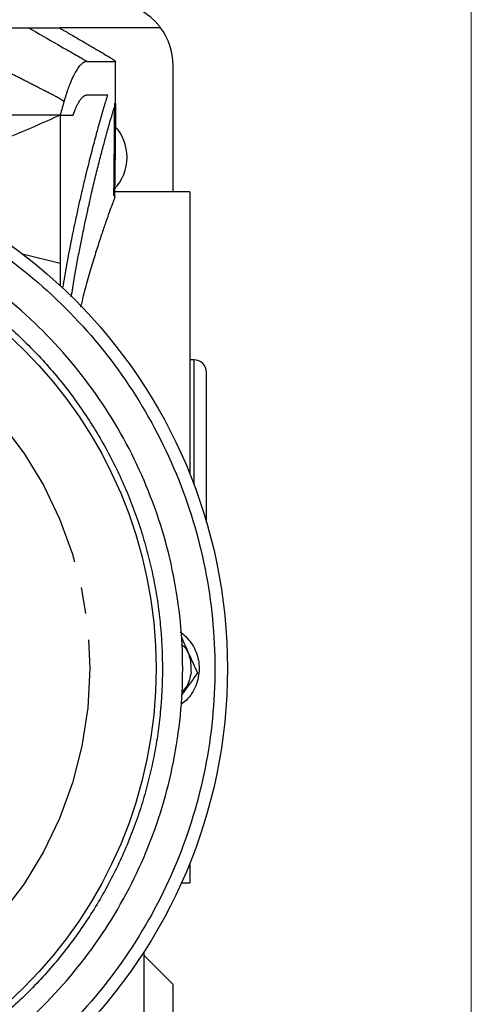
# Model space of a CAD drawing. Header units: inches. Extents: x 0 to 85, y 0 to 55.
# Tile 25 of 26: x 80.7 to 85, y 38.6 to 47.9. Entities that reach past the tile are written whole.
import ezdxf

# ---------------------------------------------------------------- set-up
doc = ezdxf.new("R2010")
doc.units = ezdxf.units.IN
doc.header["$LTSCALE"] = 5
doc.header["$MEASUREMENT"] = 0
doc.linetypes.add('SLD-Center', pattern=[0.75, 0.6, -0.05, 0.05, -0.05])
doc.linetypes.add('SLD-Solid', pattern=[0])
doc.layers.add('CENTER', color=40, linetype='SLD-Center')
doc.layers.add('SLD-DEFPOINTS', color=7, linetype='Continuous')
doc.layers.add('DIMENSIONS', color=140, linetype='SLD-Solid', lineweight=25)
doc.layers.add('TEXT', color=140, linetype='SLD-Solid', lineweight=25)
doc.styles.add('SLDTEXTSTYLE0', font='GOTHIC.TTF', dxfattribs={"width": 0.913})
doc.styles.get("Standard").update_dxf_attribs({"font": 'GOTHIC.TTF'})
doc.dimstyles.new('SLDDIMSTYLE7', dxfattribs={"dimtxt": 0.18, "dimasz": 0.9, "dimexe": 0, "dimexo": 0.0625, "dimgap": 0, "dimtad": 0, "dimtih": 1, "dimtoh": 1, "dimdec": 0, "dimrnd": 1e-09, "dimzin": 0, "dimdsep": 46, "dimtxsty": 'Standard', "dimblk1": 'NONE', "dimblk2": 'NONE', "dimsah": 1, "dimcen": 0.09, "dimadec": 0, "dimazin": 0, "dimtfac": 0.9, "dimtdec": 0, "dimtofl": 0, "dimtmove": 0, "dimatfit": 3, "dimldrblk": 'NONE', "dimfxl": 0, "dimfrac": 2, "dimtolj": 1, "dimtzin": 0, "dimarcsym": 0})
doc.dimstyles.new('SLDDIMSTYLE9', dxfattribs={"dimtxt": 0.75, "dimasz": 0.9, "dimexe": 0, "dimexo": 0.0625, "dimgap": 0.1875, "dimtad": 0, "dimtih": 1, "dimtoh": 1, "dimrnd": 1e-09, "dimzin": 4, "dimdsep": 46, "dimtxsty": 'SLDTEXTSTYLE0', "dimsah": 1, "dimcen": 0, "dimadec": 0, "dimazin": 1, "dimtfac": 1, "dimtofl": 0, "dimtmove": 0, "dimatfit": 3, "dimfxl": 0, "dimfrac": 2, "dimtolj": 1, "dimtzin": 12, "dimarcsym": 0})

# ---------------------------------------------------------------- blocks, each defined once
blk = doc.blocks.new('Block2')
at = {"color": 7, "linetype": 'SLD-Solid', "lineweight": 18}
blk.add_line((85, 0), (85, 55), dxfattribs=at)
blk = doc.blocks.new('SW_SYMBOL_HOLE_DEPTH')
at = {"layer": 'DIMENSIONS', "color": 0}
for p, q in [((0, 172.2), (157.5, 172.2)), ((78.7, 172.2), (78.7, 14.8)), ((19.7, 109.3), (78.7, 14.8)), ((137.8, 109.3), (78.7, 14.8))]:
    blk.add_line(p, q, dxfattribs=at)
blk = doc.blocks.new('_D_21')
at = {"layer": 'DIMENSIONS'}
for p, q in [((74.4305, 39.1675), (71.9518, 37.2334)), ((67.751, 38.5821), (67.5225, 38.5821)), ((67.5225, 38.5821), (67.5225, 37.3915)), ((70.2448, 38.5821), (70.4733, 38.5821)), ((70.4733, 38.5821), (70.4733, 37.3915)), ((67.5225, 37.3915), (67.751, 37.3915)), ((70.4733, 37.3915), (70.2448, 37.3915)), ((71.9518, 37.2334), (70.7018, 37.2334))]:
    blk.add_line(p, q, dxfattribs=at)
blk.add_solid([(74.4305, 39.1675), (73.5671, 38.8109), (73.8747, 38.4167)], dxfattribs=at)
at = {"layer": 'DIMENSIONS', "xscale": 0.004866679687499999, "yscale": 0.004866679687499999, "zscale": 0.004866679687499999}
blk.add_blockref('SW_SYMBOL_HOLE_DEPTH', (64.9132, 36.141), dxfattribs=at)
at = {"layer": 'DIMENSIONS', "char_height": 0.75, "attachment_point": 1, "style": 'SLDTEXTSTYLE0'}
for s, insert in [('%%c', (64.2233, 38.338)), ('8.50', (65.3544, 38.3495)), ('215.9', (67.751, 38.3495)), ('0.20[5.0]', (65.9848, 37.0065))]:
    blk.add_mtext(s, dxfattribs=dict(at, insert=insert))
blk = doc.blocks.new('_NONE')

msp = doc.modelspace()

# ---------------------------------------------------------------- linework, layer by layer
for p, q in [((82.0725, 47.8213), (81.1234, 47.8213)), ((81.6475, 47.5048), (81.649, 47.5031)), ((81.6497, 47.1045), (81.6497, 47.5048)), ((81.649, 47.1048), (81.649, 47.5031)), ((82.1906, 46.2746), (82.1906, 47.467)), ((81.6487, 47.1048), (81.6493, 47.1048)), ((81.1276, 46.9973), (81.1276, 47.0002)), ((81.1276, 46.9973), (81.1276, 45.6034)), ((82.3481, 46.2746), (81.6334, 46.2746)), ((82.3481, 46.2746), (82.3481, 43.6156)), ((80.7718, 45.6899), (81.1276, 45.6034)), ((82.3874, 44.6914), (82.3481, 44.6914)), ((82.3874, 44.6914), (82.3874, 43.5143)), ((82.5055, 43.16), (82.5055, 44.5733)), ((82.3481, 39.9485), (82.3481, 39.7618)), ((82.2686, 39.7618), (82.3481, 39.7618)), ((81.915, 39.1118), (81.915, 36.4474)), ((82.1906, 38.8056), (81.915, 39.0812)), ((82.1906, 36.089), (82.1906, 38.8056))]:
    msp.add_line(p, q)
for radius in [4.9213, 4.25]:
    msp.add_circle((77.7811, 41.782), radius)
for centre, radius, start, end in [((81.6, 47.467), 0.5906, 0, 36.8699), ((81.3244, 46.6009), 0.4331, 0, 42.55101), ((81.3244, 46.6009), 0.4331, 316.01366, 0), ((82.3874, 44.5733), 0.1181, 0, 90)]:
    msp.add_arc(centre, radius, start, end)
for points, knots in [([(82.0725, 47.8213), (82.0694, 47.8253), (82.0634, 47.8333), (82.0539, 47.845), (82.0441, 47.8564), (82.0341, 47.8675), (82.0238, 47.8784), (82.0133, 47.889), (82.0024, 47.8993), (81.9913, 47.9094), (81.9661, 47.9311), (81.9249, 47.9618), (81.8646, 47.9965), (81.8008, 48.0239), (81.7477, 48.0395), (81.7075, 48.0479), (81.6808, 48.0522), (81.654, 48.0553), (81.6271, 48.0572), (81.609, 48.0574), (81.6, 48.0576)], [0, 0, 0, 0, 0.027099, 0.054164, 0.08121, 0.108256, 0.135319, 0.162418, 0.18957, 0.216792, 0.244102, 0.370224, 0.496879, 0.623925, 0.751351, 0.801136, 0.850796, 0.900428, 0.950131, 1, 1, 1, 1]), ([(80.9454, 47.245), (80.9337, 47.251), (80.9102, 47.2631), (80.8749, 47.2812), (80.8454, 47.2962), (80.8219, 47.3082), (80.8065, 47.316), (80.7935, 47.3226), (80.7797, 47.3297), (80.757, 47.3413), (80.7171, 47.3617), (80.6383, 47.402), (80.5234, 47.4607), (80.3912, 47.5282), (80.2666, 47.5919), (80.1531, 47.65), (80.0406, 47.7075), (79.9291, 47.7646), (79.8551, 47.8025), (79.8183, 47.8213)], [0, 0, 0, 0, 0.031225, 0.062502, 0.093753, 0.109365, 0.125003, 0.134506, 0.143784, 0.161663, 0.194717, 0.250008, 0.370781, 0.500013, 0.601562, 0.702329, 0.802318, 0.901538, 1, 1, 1, 1]), ([(79.8183, 47.8213), (79.828, 47.8213), (79.8473, 47.8213), (79.876, 47.8213), (79.9044, 47.8213), (79.9324, 47.8213), (79.9602, 47.8213), (79.9876, 47.8213), (80.0147, 47.8213), (80.0415, 47.8213), (80.0679, 47.8213), (80.0941, 47.8213), (80.1199, 47.8213), (80.1912, 47.8213), (80.3027, 47.8213), (80.4251, 47.8213), (80.516, 47.8213), (80.5806, 47.8213), (80.6382, 47.8213), (80.6844, 47.8213), (80.7212, 47.8213), (80.7464, 47.8213), (80.7654, 47.8213), (80.7795, 47.8213), (80.7921, 47.8213), (80.8035, 47.8213), (80.8135, 47.8213), (80.8222, 47.8213), (80.8269, 47.8213), (80.8292, 47.8213)], [0, 0, 0, 0, 0.0215586, 0.042963, 0.0642164, 0.0853222, 0.1062838, 0.1271046, 0.1477882, 0.168338, 0.1887579, 0.2090515, 0.2292226, 0.2492751, 0.3774816, 0.4991331, 0.5654281, 0.6296929, 0.6903266, 0.7492063, 0.7916872, 0.8334082, 0.8576898, 0.8817472, 0.9056174, 0.9293388, 0.95295, 0.9764905, 1, 1, 1, 1]), ([(80.8292, 47.8213), (80.9209, 47.7682), (81.0129, 47.7151), (81.1511, 47.6355), (81.1973, 47.609), (81.2896, 47.556), (81.3358, 47.5296), (81.3821, 47.5031)], [0, 0, 0, 0, 0.5, 0.5, 0.75, 0.75, 1, 1, 1, 1]), ([(80.8292, 47.8213), (80.8348, 47.8213), (80.8461, 47.8213), (80.8678, 47.8213), (80.9041, 47.8213), (80.9696, 47.8213), (81.0431, 47.8213), (81.0894, 47.8213), (81.1077, 47.8213), (81.1132, 47.8213), (81.1155, 47.8213), (81.1161, 47.8213), (81.1165, 47.8213)], [0, 0, 0, 0, 0.031251, 0.062502, 0.125005, 0.250008, 0.499998, 0.749992, 0.874995, 0.937498, 0.968749, 1, 1, 1, 1]), ([(81.1165, 47.8213), (81.1215, 47.8184), (81.1314, 47.8127), (81.1459, 47.8044), (81.1597, 47.7964), (81.1729, 47.7887), (81.1855, 47.7815), (81.1975, 47.7745), (81.2088, 47.768), (81.2338, 47.7535), (81.2709, 47.732), (81.3203, 47.7033), (81.3668, 47.6762), (81.4122, 47.6497), (81.4545, 47.625), (81.5082, 47.5933), (81.5655, 47.5592), (81.6032, 47.536), (81.621, 47.5246), (81.628, 47.5201), (81.634, 47.5161), (81.6391, 47.5126), (81.6417, 47.5107), (81.643, 47.5098)], [0, 0, 0, 0, 0.020692, 0.040571, 0.059637, 0.077888, 0.095327, 0.111952, 0.127763, 0.142762, 0.217324, 0.285683, 0.358942, 0.427924, 0.501068, 0.570854, 0.717888, 0.855581, 0.88482, 0.913868, 0.942739, 0.971446, 1, 1, 1, 1]), ([(81.3821, 47.5031), (81.3805, 47.5031), (81.3773, 47.503), (81.3725, 47.5024), (81.3677, 47.5014), (81.3629, 47.4999), (81.3581, 47.4981), (81.3532, 47.4959), (81.3483, 47.4933), (81.3433, 47.4903), (81.3384, 47.4868), (81.3334, 47.483), (81.3209, 47.4725), (81.3006, 47.4504), (81.2724, 47.4081), (81.2444, 47.3544), (81.2228, 47.3039), (81.2077, 47.264), (81.1987, 47.2389), (81.1898, 47.2127), (81.1811, 47.1853), (81.1724, 47.1569), (81.1667, 47.137), (81.1639, 47.1271)], [0, 0, 0, 0, 0.022902, 0.04576, 0.06858, 0.091369, 0.114133, 0.136879, 0.159612, 0.182341, 0.20507, 0.227807, 0.250557, 0.375375, 0.500049, 0.624524, 0.74924, 0.790904, 0.832568, 0.87427, 0.916051, 0.957948, 1, 1, 1, 1]), ([(81.0827, 47.1741), (81.0739, 47.1787), (81.0512, 47.1908), (81.0159, 47.2093), (80.979, 47.2283), (80.9559, 47.2398), (80.9454, 47.245)], [0, 0, 0, 0, 0.193648, 0.499998, 0.772572, 1, 1, 1, 1]), ([(81.1639, 47.1271), (81.1504, 47.1348), (81.1233, 47.1504), (81.0963, 47.1662), (81.0827, 47.1741)], [0, 0, 0, 0, 0.499434, 1, 1, 1, 1]), ([(81.573, 47.1881), (81.5626, 47.1534), (81.541, 47.0819), (81.5035, 46.9517), (81.4624, 46.8037), (81.4186, 46.6382), (81.3737, 46.46), (81.3245, 46.2543), (81.277, 46.0414), (81.2298, 45.8126), (81.1882, 45.597), (81.1617, 45.4425), (81.1491, 45.3689)], [0, 0, 0, 0, 0.096948, 0.19932, 0.301068, 0.40167, 0.504882, 0.601225, 0.721806, 0.811991, 0.910516, 1, 1, 1, 1]), ([(81.2493, 46.9973), (81.2505, 47.0009), (81.253, 47.008), (81.2567, 47.0182), (81.2604, 47.0282), (81.2641, 47.0379), (81.2678, 47.0473), (81.2716, 47.0564), (81.2785, 47.0725), (81.2887, 47.0944), (81.3022, 47.1194), (81.3169, 47.1423), (81.3327, 47.1621), (81.3466, 47.1746), (81.3577, 47.1817), (81.3659, 47.1854), (81.374, 47.1877), (81.3794, 47.188), (81.3821, 47.1881)], [0, 0, 0, 0, 0.0288, 0.057525, 0.086183, 0.114781, 0.143328, 0.171834, 0.200305, 0.300485, 0.400533, 0.50082, 0.625314, 0.750585, 0.812679, 0.874889, 0.937301, 1, 1, 1, 1]), ([(81.3821, 47.1881), (81.3871, 47.1881), (81.3971, 47.1881), (81.4116, 47.1881), (81.4257, 47.1881), (81.4395, 47.1881), (81.4528, 47.1881), (81.4657, 47.1881), (81.4783, 47.1881), (81.4904, 47.1881), (81.5021, 47.1881), (81.5135, 47.1881), (81.5244, 47.1881), (81.535, 47.1881), (81.5451, 47.1881), (81.5548, 47.1881), (81.5642, 47.1881), (81.5701, 47.1881), (81.573, 47.1881)], [0, 0, 0, 0, 0.062596, 0.125171, 0.187727, 0.250266, 0.31279, 0.375299, 0.437797, 0.500283, 0.562761, 0.625232, 0.687697, 0.750159, 0.812618, 0.875077, 0.937537, 1, 1, 1, 1]), ([(81.1639, 47.1271), (81.1585, 47.1077), (81.1465, 47.0654), (81.1342, 47.0232), (81.1276, 47.0002)], [0, 0, 0, 0, 0.456959, 1, 1, 1, 1]), ([(81.2317, 45.2849), (81.2409, 45.3414), (81.2581, 45.4473), (81.285, 45.5965), (81.3108, 45.7338), (81.3387, 45.874), (81.3658, 46.0041), (81.3932, 46.1302), (81.423, 46.2618), (81.457, 46.4055), (81.4936, 46.5531), (81.5283, 46.6867), (81.5636, 46.8175), (81.5975, 46.9373), (81.6282, 47.0407), (81.6421, 47.0834), (81.649, 47.1048)], [0, 0, 0, 0, 0.0587, 0.110001, 0.163287, 0.213611, 0.274512, 0.322849, 0.37585, 0.452077, 0.530323, 0.609344, 0.687533, 0.791353, 0.895409, 1, 1, 1, 1]), ([(81.633, 46.2354), (81.6347, 46.3765), (81.6381, 46.6681), (81.6402, 46.9597), (81.6413, 47.1102)], [0, 0, 0, 0, 0.483826, 1, 1, 1, 1]), ([(81.649, 47.1048), (81.6485, 47.051), (81.6475, 46.9298), (81.6455, 46.7272), (81.6426, 46.4831), (81.6398, 46.3065), (81.6382, 46.2112)], [0, 0, 0, 0, 0.180415, 0.407057, 0.680135, 1, 1, 1, 1]), ([(81.6493, 47.1048), (81.6495, 47.1048), (81.6498, 47.1048), (81.6493, 47.1048), (81.649, 47.1048)], [0, 0, 0, 0, 0.455266, 1, 1, 1, 1]), ([(78.1355, 47.0002), (78.1433, 47.0002), (78.1513, 47.0002), (78.1674, 47.0002), (78.1755, 47.0002), (78.1999, 47.0002), (78.2161, 47.0002), (78.2646, 47.0002), (78.2967, 47.0002), (78.3935, 47.0002), (78.4579, 47.0002), (78.6507, 47.0002), (78.7789, 47.0002), (79.0344, 47.0002), (79.1616, 47.0002), (79.4151, 47.0002), (79.5414, 47.0002), (79.7926, 47.0002), (79.9175, 47.0002), (80.1651, 47.0002), (80.288, 47.0002), (80.5319, 47.0002), (80.6528, 47.0002), (80.8026, 47.0002), (80.8325, 47.0002), (80.892, 47.0002), (80.9215, 47.0002), (80.966, 47.0002), (80.9809, 47.0002), (81.0104, 47.0002), (81.025, 47.0002), (81.0692, 47.0002), (81.0995, 47.0002), (81.1276, 47.0002)], [0, 0, 0, 0, 0.007812, 0.007812, 0.015625, 0.015625, 0.03125, 0.03125, 0.0625, 0.0625, 0.125, 0.125, 0.25, 0.25, 0.375, 0.375, 0.5, 0.5, 0.625, 0.625, 0.75, 0.75, 0.875, 0.875, 0.90625, 0.90625, 0.9375, 0.9375, 0.953125, 0.953125, 0.96875, 0.96875, 1, 1, 1, 1]), ([(81.1276, 46.9973), (80.9692, 46.9262), (80.6564, 46.7856), (80.1662, 46.6091), (79.7636, 46.483), (79.5193, 46.4273), (79.4457, 46.4105)], [0, 0, 0, 0, 0.299157, 0.590839, 0.876664, 1, 1, 1, 1]), ([(81.1336, 46.9973), (81.1404, 46.9973), (81.154, 46.9973), (81.1738, 46.9973), (81.1933, 46.9973), (81.2124, 46.9973), (81.2311, 46.9973), (81.2432, 46.9973), (81.2493, 46.9973)], [0, 0, 0, 0, 0.166938, 0.333761, 0.500475, 0.667083, 0.83359, 1, 1, 1, 1]), ([(72.978, 41.782), (72.978, 42.0964), (73.0089, 42.4107), (73.1316, 43.0274), (73.2233, 43.3297), (73.4639, 43.9105), (73.6128, 44.1891), (73.9621, 44.7119), (74.1625, 44.9561), (74.6071, 45.4006), (74.8513, 45.601), (75.374, 45.9503), (75.6526, 46.0992), (76.2335, 46.3399), (76.5358, 46.4315), (77.1524, 46.5542), (77.4668, 46.5852), (78.0955, 46.5852), (78.4098, 46.5542), (79.0265, 46.4315), (79.3288, 46.3399), (79.9096, 46.0992), (80.1882, 45.9503), (80.711, 45.601), (80.9552, 45.4006), (81.3998, 44.9561), (81.6001, 44.7119), (81.9495, 44.1891), (82.0984, 43.9105), (82.339, 43.3297), (82.4307, 43.0274), (82.5533, 42.4107), (82.5843, 42.0964), (82.5843, 41.782)], [0, 0, 0, 0, 0.0625, 0.0625, 0.125, 0.125, 0.1875, 0.1875, 0.25, 0.25, 0.3125, 0.3125, 0.375, 0.375, 0.4375, 0.4375, 0.5, 0.5, 0.5625, 0.5625, 0.625, 0.625, 0.6875, 0.6875, 0.75, 0.75, 0.8125, 0.8125, 0.875, 0.875, 0.9375, 0.9375, 1, 1, 1, 1]), ([(82.2811, 41.782), (82.2811, 42.0765), (82.2521, 42.3711), (82.1372, 42.9488), (82.0513, 43.232), (81.8259, 43.7762), (81.6864, 44.0372), (81.3591, 44.527), (81.1714, 44.7557), (80.7548, 45.1723), (80.5261, 45.36), (80.0363, 45.6873), (79.7753, 45.8268), (79.2311, 46.0522), (78.9479, 46.1381), (78.3702, 46.253), (78.0757, 46.282), (77.4866, 46.282), (77.1921, 46.253), (76.6144, 46.1381), (76.3312, 46.0522), (75.7869, 45.8268), (75.5259, 45.6873), (75.0362, 45.36), (74.8074, 45.1723), (74.3909, 44.7557), (74.2031, 44.527), (73.8759, 44.0372), (73.7364, 43.7762), (73.511, 43.232), (73.4251, 42.9488), (73.3101, 42.3711), (73.2811, 42.0765), (73.2811, 41.782)], [0, 0, 0, 0, 0.0625, 0.0625, 0.125, 0.125, 0.1875, 0.1875, 0.25, 0.25, 0.3125, 0.3125, 0.375, 0.375, 0.4375, 0.4375, 0.5, 0.5, 0.5625, 0.5625, 0.625, 0.625, 0.6875, 0.6875, 0.75, 0.75, 0.8125, 0.8125, 0.875, 0.875, 0.9375, 0.9375, 1, 1, 1, 1]), ([(81.6382, 46.2112), (81.6312, 46.1933), (81.617, 46.1575), (81.5885, 46.0806), (81.5551, 45.9865), (81.5163, 45.8723), (81.4731, 45.7386), (81.426, 45.5848), (81.3768, 45.4111), (81.3408, 45.2793), (81.3222, 45.2013), (81.32, 45.1921)], [0, 0, 0, 0, 0.11698, 0.233963, 0.353892, 0.473824, 0.599405, 0.724988, 0.853891, 0.982795, 1, 1, 1, 1]), ([(81.6385, 46.228), (81.6385, 46.2279), (81.643, 46.2232), (81.6406, 46.2172), (81.6382, 46.2112)], [0, 0, 0, 0, 0.006579, 1, 1, 1, 1]), ([(73.4721, 41.782), (73.4721, 41.7964), (73.4722, 41.8251), (73.4729, 41.8682), (73.4739, 41.9113), (73.4754, 41.9543), (73.4774, 41.9973), (73.4797, 42.0403), (73.4825, 42.0833), (73.4858, 42.1263), (73.4939, 42.2214), (73.5106, 42.3685), (73.5428, 42.5683), (73.5848, 42.7684), (73.6373, 42.9698), (73.6999, 43.1702), (73.7983, 43.4377), (73.948, 43.7665), (74.169, 44.1454), (74.4303, 44.5034), (74.7287, 44.8344), (75.0597, 45.1328), (75.4177, 45.3941), (75.7966, 45.6152), (76.1897, 45.794), (76.5902, 45.9303), (76.992, 46.0247), (77.3891, 46.0792), (77.7811, 46.0969), (78.1732, 46.0792), (78.5703, 46.0247), (78.972, 45.9303), (79.3726, 45.794), (79.7656, 45.6152), (80.1445, 45.3941), (80.5026, 45.1328), (80.8335, 44.8344), (81.1319, 44.5034), (81.3932, 44.1454), (81.6143, 43.7665), (81.7639, 43.4377), (81.8623, 43.1702), (81.925, 42.9698), (81.9775, 42.7684), (82.0195, 42.5684), (82.0517, 42.3685), (82.0697, 42.21), (82.0793, 42.0919), (82.0841, 42.0145), (82.0876, 41.9371), (82.0898, 41.8596), (82.09, 41.8079), (82.0902, 41.782)], [0, 0, 0, 0, 0.003185, 0.006368, 0.009551, 0.012733, 0.015916, 0.019098, 0.022281, 0.025465, 0.02865, 0.043455, 0.058262, 0.073507, 0.088754, 0.104387, 0.120021, 0.151926, 0.184335, 0.217089, 0.250018, 0.282947, 0.315701, 0.34811, 0.380015, 0.411272, 0.441756, 0.47136, 0.5, 0.52864, 0.558244, 0.588728, 0.619985, 0.651891, 0.6843, 0.717053, 0.749982, 0.782911, 0.815665, 0.848074, 0.879979, 0.895612, 0.911246, 0.926492, 0.941739, 0.956544, 0.971351, 0.977082, 0.982811, 0.988539, 0.994268, 1, 1, 1, 1]), ([(81.1276, 45.6034), (81.1276, 45.5651), (81.1276, 45.4939), (81.1276, 45.4232), (81.1276, 45.3976), (81.1276, 45.3873)], [0, 0, 0, 0, 0.409307, 0.760495, 1, 1, 1, 1]), ([(82.2589, 42.126), (82.2611, 42.1247), (82.2859, 42.1099), (82.3255, 42.0702), (82.3744, 42.0082), (82.4096, 41.9371), (82.4324, 41.861), (82.4352, 41.8083), (82.4366, 41.782)], [0, 0, 0, 0, 0.019329, 0.215464, 0.411597, 0.607732, 0.803866, 1, 1, 1, 1]), ([(82.2662, 42.0854), (82.2897, 42.0326), (82.3411, 41.9172), (82.3925, 41.8018), (82.4203, 41.7392)], [0, 0, 0, 0, 0.4578166, 1, 1, 1, 1]), ([(82.2698, 42.013), (82.2746, 42.0092), (82.3149, 41.977), (82.3565, 41.881), (82.3587, 41.7907), (82.3597, 41.7456)], [0, 0, 0, 0, 0.064047, 0.532023, 1, 1, 1, 1]), ([(82.5843, 41.782), (82.5843, 41.4677), (82.5533, 41.1533), (82.4307, 40.5366), (82.339, 40.2344), (82.0984, 39.6535), (81.9495, 39.3749), (81.6001, 38.8521), (81.3998, 38.608), (80.9552, 38.1634), (80.711, 37.963), (80.1882, 37.6137), (79.9096, 37.4648), (79.3288, 37.2242), (79.0265, 37.1325), (78.4098, 37.0098), (78.0955, 36.9789), (77.4668, 36.9789), (77.1524, 37.0098), (76.5358, 37.1325), (76.2335, 37.2242), (75.6526, 37.4648), (75.374, 37.6137), (74.8513, 37.963), (74.6071, 38.1634), (74.1625, 38.608), (73.9621, 38.8521), (73.6128, 39.3749), (73.4639, 39.6535), (73.2233, 40.2344), (73.1316, 40.5366), (73.0089, 41.1533), (72.978, 41.4677), (72.978, 41.782)], [0, 0, 0, 0, 0.0625, 0.0625, 0.125, 0.125, 0.1875, 0.1875, 0.25, 0.25, 0.3125, 0.3125, 0.375, 0.375, 0.4375, 0.4375, 0.5, 0.5, 0.5625, 0.5625, 0.625, 0.625, 0.6875, 0.6875, 0.75, 0.75, 0.8125, 0.8125, 0.875, 0.875, 0.9375, 0.9375, 1, 1, 1, 1]), ([(73.2811, 41.782), (73.2811, 41.4875), (73.3101, 41.193), (73.4251, 40.6152), (73.511, 40.332), (73.7364, 39.7878), (73.8759, 39.5268), (74.2031, 39.0371), (74.3909, 38.8083), (74.8074, 38.3918), (75.0362, 38.204), (75.5259, 37.8768), (75.7869, 37.7373), (76.3312, 37.5119), (76.6144, 37.4259), (77.1921, 37.311), (77.4866, 37.282), (78.0757, 37.282), (78.3702, 37.311), (78.9479, 37.4259), (79.2311, 37.5119), (79.7753, 37.7373), (80.0363, 37.8768), (80.5261, 38.204), (80.7548, 38.3918), (81.1714, 38.8083), (81.3591, 39.0371), (81.6864, 39.5268), (81.8259, 39.7878), (82.0513, 40.332), (82.1372, 40.6152), (82.2521, 41.193), (82.2811, 41.4875), (82.2811, 41.782)], [0, 0, 0, 0, 0.0625, 0.0625, 0.125, 0.125, 0.1875, 0.1875, 0.25, 0.25, 0.3125, 0.3125, 0.375, 0.375, 0.4375, 0.4375, 0.5, 0.5, 0.5625, 0.5625, 0.625, 0.625, 0.6875, 0.6875, 0.75, 0.75, 0.8125, 0.8125, 0.875, 0.875, 0.9375, 0.9375, 1, 1, 1, 1]), ([(82.0902, 41.782), (82.0901, 41.7677), (82.0901, 41.7389), (82.0894, 41.6958), (82.0883, 41.6528), (82.0868, 41.6097), (82.0849, 41.5667), (82.0825, 41.5237), (82.0797, 41.4807), (82.0765, 41.4378), (82.0684, 41.3426), (82.0517, 41.1955), (82.0195, 40.9957), (81.9775, 40.7956), (81.925, 40.5942), (81.8623, 40.3939), (81.7639, 40.1263), (81.6143, 39.7975), (81.3932, 39.4186), (81.1319, 39.0606), (80.8335, 38.7296), (80.5026, 38.4312), (80.1445, 38.1699), (79.7656, 37.9489), (79.3726, 37.77), (78.972, 37.6338), (78.5703, 37.5393), (78.1732, 37.4848), (77.7811, 37.4671), (77.3891, 37.4848), (76.992, 37.5393), (76.5902, 37.6338), (76.1897, 37.77), (75.7966, 37.9489), (75.4177, 38.1699), (75.0597, 38.4312), (74.7287, 38.7296), (74.4303, 39.0606), (74.169, 39.4186), (73.948, 39.7975), (73.7983, 40.1263), (73.7, 40.3939), (73.6373, 40.5942), (73.5848, 40.7956), (73.5428, 40.9957), (73.5106, 41.1955), (73.4926, 41.354), (73.483, 41.4721), (73.4781, 41.5495), (73.4746, 41.6269), (73.4725, 41.7045), (73.4722, 41.7562), (73.4721, 41.782)], [0, 0, 0, 0, 0.003185, 0.006368, 0.009551, 0.012733, 0.015916, 0.019098, 0.022281, 0.025465, 0.02865, 0.043455, 0.058262, 0.073507, 0.088754, 0.104387, 0.120021, 0.151926, 0.184335, 0.217089, 0.250018, 0.282947, 0.315701, 0.34811, 0.380015, 0.411272, 0.441756, 0.47136, 0.5, 0.52864, 0.558244, 0.588728, 0.619985, 0.651891, 0.6843, 0.717053, 0.749982, 0.782911, 0.815665, 0.848074, 0.879979, 0.895612, 0.911246, 0.926492, 0.941739, 0.956544, 0.971351, 0.977082, 0.982811, 0.988539, 0.994268, 1, 1, 1, 1]), ([(82.4366, 41.782), (82.4351, 41.7543), (82.4319, 41.6989), (82.4068, 41.6189), (82.3674, 41.5456), (82.3197, 41.4853), (82.2811, 41.4558), (82.2645, 41.4432)], [0, 0, 0, 0, 0.21046, 0.420921, 0.631381, 0.841841, 1, 1, 1, 1]), ([(82.4203, 41.7392), (82.3804, 41.6843), (82.3299, 41.6148), (82.2794, 41.5453), (82.2688, 41.5307)], [0, 0, 0, 0, 0.790218, 1, 1, 1, 1]), ([(82.3597, 41.7456), (82.3513, 41.6996), (82.3379, 41.6276), (82.2881, 41.5754), (82.27, 41.5565)], [0, 0, 0, 0, 0.637648, 1, 1, 1, 1])]:
    msp.add_open_spline(points, degree=3, knots=knots)
for points in [[(81.3821, 47.5031), (81.5231, 47.5031), (81.6121, 47.5031), (81.649, 47.5031)], [(81.1276, 46.9913), (81.1296, 46.9933), (81.1316, 46.9953), (81.1336, 46.9973)]]:
    msp.add_open_spline(points, degree=3)
at = {"layer": 'CENTER', "linetype": 'SLD-Center'}
msp.add_circle((77.7811, 41.782), 3.625, dxfattribs=at)

# ---------------------------------------------------------------- block references
at = {"layer": 'SLD-DEFPOINTS'}
msp.add_blockref('Block2', (0, 0), dxfattribs=at)

# ---------------------------------------------------------------- dimensions: what is measured, and where the dimension line sits
at = {"layer": 'DIMENSIONS'}
dim = msp.add_diameter_dim_2p(p1=(81.1318, 44.3965), p2=(74.4305, 39.1675), text='<>\\P{\\fGDT;x}0.20[5.0]', dimstyle='SLDDIMSTYLE9', dxfattribs=at)
dim.commit()
dim.dimension.update_dxf_attribs({"geometry": '_D_21', "text_midpoint": (67.4626, 37.3857), "dimtype": 163})

# ---------------------------------------------------------------- leaders
at = {"layer": 'TEXT', "has_arrowhead": 0}
msp.add_leader([(78.25, 41.0106), (81.6507, 33.3587), (82.9007, 33.3587)], dimstyle='SLDDIMSTYLE7', dxfattribs=at)

doc.saveas('drawing.dxf')
